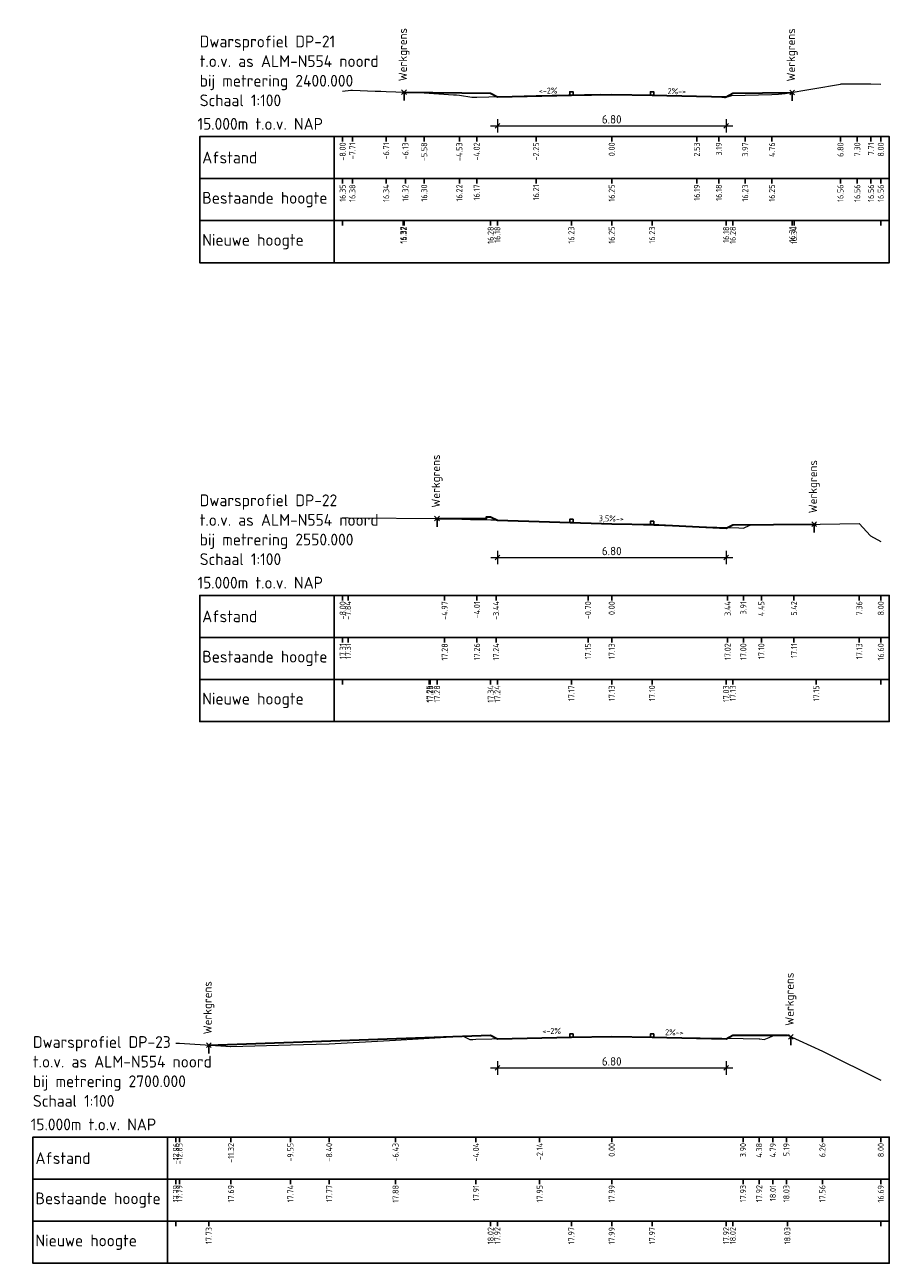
# Model space of a CAD drawing. Header units: metres. Extents: x 203119 to 207535, y 389329 to 393001.
# Tile 10 of 11: x 207479 to 207505, y 392197 to 392233. Entities that reach past the tile are written whole.
import ezdxf

# ---------------------------------------------------------------- set-up
doc = ezdxf.new("R2010")
doc.units = ezdxf.units.M
for name, color, linetype, lineweight in [('B-WE-GW-MAAIVELD-GD', 93, 'Continuous', 18), ('N-WE-GW-MAAIVELD-GD', 90, 'Continuous', 35), ('N-WE-VW-MARKERING-SD', 7, 'Continuous', 25), ('X-XX-AL-DETAIL1-S', 7, 'Continuous', 18), ('X-XX-AL-DETAIL2-G', 7, 'Continuous', 25), ('X-XX-AL-M', 7, 'Continuous', 18), ('X-XX-AL-PROFIELBALK-G', 7, 'Continuous', 25), ('X-XX-AL-T18', 7, 'Continuous', 18), ('X-XX-AL-T25', 7, 'Continuous', 25), ('X-XX-AL-T35', 7, 'Continuous', 35)]:
    doc.layers.add(name, color=color, linetype=linetype, lineweight=lineweight)
doc.styles.add('NLCS-ISO', font='NLCS-ISO.ttf')
doc.styles.add('NLCS-ISO-M100-T18', font='NLCS-ISO.ttf', dxfattribs={"height": 0.18})
doc.styles.add('NLCS-ISO-M100-T25', font='NLCS-ISO.ttf', dxfattribs={"height": 0.25})
doc.dimstyles.new('NLCS-M100-T25-SCHRAP_L2_H2', dxfattribs={"dimscale": 0.1, "dimtxt": 2.5, "dimasz": 1.4, "dimexe": 2, "dimexo": 2, "dimgap": 0.7, "dimtad": 1, "dimzin": 0, "dimdsep": 46, "dimtxsty": 'NLCS-ISO-M100-T25', "dimblk": 'OBLIQUE', "dimcen": 0, "dimdle": 2, "dimclrd": 256, "dimclre": 256, "dimclrt": 256, "dimazin": 0, "dimtfac": 1, "dimtdec": 3, "dimtofl": 0, "dimtmove": 0, "dimatfit": 3, "dimldrblk": 'OBLIQUE', "dimfxl": 2, "dimfxlon": 1, "dimtfillclr": 256, "dimtolj": 1, "dimtzin": 0, "dimlwd": -1, "dimlwe": -1, "dimarcsym": 0})

# ---------------------------------------------------------------- blocks, each defined once
blk = doc.blocks.new('SVW-MARKERING_010-SO')
blk.add_lwpolyline([(-0.05, 0), (-0.05, 0.1), (0.05, 0.1), (0.05, 0)], close=True)
blk = doc.blocks.new('_Oblique')
at = {"color": 0, "linetype": 'ByBlock', "lineweight": -2}
blk.add_line((-0.5, -0.5), (0.5, 0.5), dxfattribs=at)
blk = doc.blocks.new('*D117')
at = {"layer": 'Defpoints', "color": 0, "transparency": 16777216}
for p in [(207493.098, 392231.339), (207499.898, 392231.339), (207499.898, 392230.47)]:
    blk.add_point(p, dxfattribs=at)
at = {"layer": 'X-XX-AL-M', "transparency": 16777216}
for p, q in [((207492.898, 392230.47), (207500.098, 392230.47)), ((207493.098, 392230.67), (207493.098, 392230.27)), ((207499.898, 392230.67), (207499.898, 392230.27))]:
    blk.add_line(p, q, dxfattribs=at)
at = {"layer": 'X-XX-AL-M', "transparency": 16777216, "xscale": 0.14, "yscale": 0.14, "zscale": 0.14, "rotation": 180}
blk.add_blockref('_Oblique', (207493.098, 392230.47), dxfattribs=at)
at = {"layer": 'X-XX-AL-M', "transparency": 16777216, "xscale": 0.14, "yscale": 0.14, "zscale": 0.14}
blk.add_blockref('_Oblique', (207499.898, 392230.47), dxfattribs=at)
at = {"layer": 'X-XX-AL-M', "transparency": 16777216, "insert": (207496.498, 392230.665), "char_height": 0.25, "attachment_point": 5, "style": 'NLCS-ISO-M100-T25'}
blk.add_mtext('\\A1;6.80', dxfattribs=at)
blk = doc.blocks.new('*D118')
at = {"layer": 'Defpoints', "color": 0, "transparency": 16777216}
for p in [(207493.099, 392218.509), (207499.899, 392218.509), (207499.899, 392217.639)]:
    blk.add_point(p, dxfattribs=at)
at = {"layer": 'X-XX-AL-M', "transparency": 16777216}
for p, q in [((207493.099, 392217.839), (207493.099, 392217.439)), ((207499.899, 392217.839), (207499.899, 392217.439)), ((207492.899, 392217.639), (207500.099, 392217.639))]:
    blk.add_line(p, q, dxfattribs=at)
at = {"layer": 'X-XX-AL-M', "transparency": 16777216, "xscale": 0.14, "yscale": 0.14, "zscale": 0.14, "rotation": 180}
blk.add_blockref('_Oblique', (207493.099, 392217.639), dxfattribs=at)
at = {"layer": 'X-XX-AL-M', "transparency": 16777216, "xscale": 0.14, "yscale": 0.14, "zscale": 0.14}
blk.add_blockref('_Oblique', (207499.899, 392217.639), dxfattribs=at)
at = {"layer": 'X-XX-AL-M', "transparency": 16777216, "insert": (207496.499, 392217.834), "char_height": 0.25, "attachment_point": 5, "style": 'NLCS-ISO-M100-T25'}
blk.add_mtext('\\A1;6.80', dxfattribs=at)
blk = doc.blocks.new('*D119')
at = {"layer": 'Defpoints', "color": 0, "transparency": 16777216}
for p in [(207493.098, 392203.339), (207499.898, 392203.339), (207499.898, 392202.469)]:
    blk.add_point(p, dxfattribs=at)
at = {"layer": 'X-XX-AL-M', "transparency": 16777216}
for p, q in [((207492.898, 392202.469), (207500.098, 392202.469)), ((207493.098, 392202.669), (207493.098, 392202.269)), ((207499.898, 392202.669), (207499.898, 392202.269))]:
    blk.add_line(p, q, dxfattribs=at)
at = {"layer": 'X-XX-AL-M', "transparency": 16777216, "xscale": 0.14, "yscale": 0.14, "zscale": 0.14, "rotation": 180}
blk.add_blockref('_Oblique', (207493.098, 392202.469), dxfattribs=at)
at = {"layer": 'X-XX-AL-M', "transparency": 16777216, "xscale": 0.14, "yscale": 0.14, "zscale": 0.14}
blk.add_blockref('_Oblique', (207499.898, 392202.469), dxfattribs=at)
at = {"layer": 'X-XX-AL-M', "transparency": 16777216, "insert": (207496.498, 392202.664), "char_height": 0.25, "attachment_point": 5, "style": 'NLCS-ISO-M100-T25'}
blk.add_mtext('\\A1;6.80', dxfattribs=at)

msp = doc.modelspace()

# ---------------------------------------------------------------- linework, layer by layer
at = {"layer": 'B-WE-GW-MAAIVELD-GD', "color": 93, "linetype": 'Continuous', "lineweight": 18}
for points in [[(207488.498, 392231.501), (207488.745, 392231.533), (207488.788, 392231.531), (207489.47, 392231.506), (207489.636, 392231.499), (207489.792, 392231.493), (207490.364, 392231.472), (207490.923, 392231.451), (207491.797, 392231.398), (207491.882, 392231.393), (207491.968, 392231.38), (207492.342, 392231.322), (207492.386, 392231.324), (207492.483, 392231.328), (207494.249, 392231.37), (207496.169, 392231.415), (207496.498, 392231.407), (207499.031, 392231.348), (207499.684, 392231.333), (207499.848, 392231.317), (207499.877, 392231.315), (207499.905, 392231.323), (207500.069, 392231.372), (207500.465, 392231.382), (207501.262, 392231.402), (207501.454, 392231.416), (207501.658, 392231.43), (207503.299, 392231.713), (207503.317, 392231.721), (207503.797, 392231.719), (207504.205, 392231.716), (207504.498, 392231.711)], [(207488.498, 392218.829), (207488.659, 392218.825), (207491.53, 392218.797), (207492.303, 392218.776), (207492.49, 392218.773), (207492.906, 392218.76), (207492.992, 392218.758), (207493.059, 392218.756), (207495.794, 392218.666), (207496.494, 392218.644), (207496.498, 392218.644), (207499.943, 392218.534), (207500.279, 392218.523), (207500.411, 392218.518), (207500.417, 392218.518), (207500.472, 392218.542), (207500.636, 392218.615), (207500.946, 392218.618), (207501.917, 392218.626), (207502.12, 392218.627), (207503.857, 392218.649), (207504.195, 392218.282), (207504.498, 392218.116)], [(207483.54, 392203.209), (207483.647, 392203.203), (207485.024, 392203.112), (207485.164, 392203.111), (207485.166, 392203.111), (207485.179, 392203.11), (207486.946, 392203.155), (207488.098, 392203.185), (207490.071, 392203.296), (207492.077, 392203.414), (207492.178, 392203.363), (207492.279, 392203.312), (207492.371, 392203.317), (207492.462, 392203.323), (207494.355, 392203.362), (207496.498, 392203.407), (207496.58, 392203.409), (207500.402, 392203.345), (207500.881, 392203.338), (207500.901, 392203.335), (207501.031, 392203.319), (207501.175, 392203.376), (207501.288, 392203.424), (207501.436, 392203.433), (207501.558, 392203.44), (207501.619, 392203.443), (207501.691, 392203.445), (207501.719, 392203.444), (207502.761, 392202.973), (207504.498, 392202.104)]]:
    msp.add_lwpolyline(points, dxfattribs=at)
at = {"layer": 'N-WE-GW-MAAIVELD-GD', "linetype": 'Continuous', "lineweight": 35}
for points in [[(207490.294, 392231.47), (207490.296, 392231.47), (207490.296, 392231.471), (207490.299, 392231.471), (207490.301, 392231.471), (207490.301, 392231.471), (207490.306, 392231.471), (207490.309, 392231.471), (207490.311, 392231.471), (207490.311, 392231.471), (207490.311, 392231.471), (207490.311, 392231.471), (207490.313, 392231.472), (207490.314, 392231.472), (207490.315, 392231.472), (207490.323, 392231.474), (207492.898, 392231.439), (207493.098, 392231.339), (207495.298, 392231.383), (207496.498, 392231.407), (207497.698, 392231.383), (207499.898, 392231.339), (207500.098, 392231.439), (207501.862, 392231.466)], [(207491.305, 392218.799), (207492.775, 392218.804), (207492.777, 392218.855), (207492.898, 392218.855), (207493.098, 392218.755), (207496.498, 392218.644), (207497.698, 392218.62), (207499.899, 392218.509), (207500.098, 392218.611), (207502.517, 392218.632), (207502.518, 392218.632), (207502.528, 392218.632), (207502.528, 392218.632), (207502.528, 392218.632), (207502.528, 392218.632), (207502.528, 392218.632), (207502.55, 392218.633), (207502.551, 392218.633), (207502.56, 392218.633), (207502.561, 392218.633), (207502.567, 392218.634), (207502.568, 392218.634), (207502.576, 392218.634), (207502.576, 392218.634), (207502.576, 392218.634), (207502.577, 392218.634)], [(207484.518, 392203.145), (207492.898, 392203.439), (207493.098, 392203.339), (207495.298, 392203.383), (207496.498, 392203.407), (207497.698, 392203.383), (207499.898, 392203.339), (207500.098, 392203.439), (207501.719, 392203.444)]]:
    msp.add_lwpolyline(points, dxfattribs=at)
at = {"layer": 'X-XX-AL-DETAIL1-S', "color": 7, "linetype": 'Continuous', "lineweight": 18}
for p, q in [((207490.252, 392231.403), (207490.394, 392231.544)), ((207490.252, 392231.544), (207490.394, 392231.403)), ((207501.792, 392231.395), (207501.933, 392231.536)), ((207501.792, 392231.536), (207501.933, 392231.395)), ((207491.234, 392218.729), (207491.376, 392218.87)), ((207491.234, 392218.87), (207491.376, 392218.729)), ((207502.446, 392218.561), (207502.587, 392218.702)), ((207502.446, 392218.702), (207502.587, 392218.561)), ((207501.751, 392203.327), (207501.893, 392203.468)), ((207501.751, 392203.468), (207501.893, 392203.327)), ((207484.447, 392203.075), (207484.589, 392203.216)), ((207484.447, 392203.216), (207484.589, 392203.075))]:
    msp.add_line(p, q, dxfattribs=at)
at = {"layer": 'X-XX-AL-DETAIL2-G', "color": 7, "linetype": 'Continuous', "lineweight": 25}
for p, q in [((207488.498, 392227.655), (207488.498, 392227.505)), ((207490.294, 392227.655), (207490.294, 392227.505)), ((207490.323, 392227.655), (207490.323, 392227.505)), ((207492.898, 392227.655), (207492.898, 392227.505)), ((207493.098, 392227.655), (207493.098, 392227.505)), ((207495.298, 392227.655), (207495.298, 392227.505)), ((207496.498, 392227.655), (207496.498, 392227.505)), ((207497.698, 392227.655), (207497.698, 392227.505)), ((207499.898, 392227.655), (207499.898, 392227.505)), ((207500.098, 392227.655), (207500.098, 392227.505)), ((207501.862, 392227.655), (207501.862, 392227.505)), ((207501.921, 392227.655), (207501.921, 392227.505)), ((207504.498, 392227.655), (207504.498, 392227.505)), ((207488.498, 392214.017), (207488.498, 392213.867)), ((207491.073, 392214.017), (207491.073, 392213.867)), ((207491.104, 392214.017), (207491.104, 392213.867)), ((207491.305, 392214.017), (207491.305, 392213.867)), ((207492.898, 392214.017), (207492.898, 392213.867)), ((207493.098, 392214.017), (207493.098, 392213.867)), ((207495.298, 392214.017), (207495.298, 392213.867)), ((207496.498, 392214.017), (207496.498, 392213.867)), ((207497.698, 392214.017), (207497.698, 392213.867)), ((207499.898, 392214.017), (207499.898, 392213.867)), ((207500.098, 392214.017), (207500.098, 392213.867)), ((207502.577, 392214.017), (207502.577, 392213.867)), ((207504.498, 392214.017), (207504.498, 392213.867)), ((207483.54, 392197.915), (207483.54, 392197.765)), ((207484.518, 392197.915), (207484.518, 392197.765)), ((207492.898, 392197.915), (207492.898, 392197.765)), ((207493.098, 392197.915), (207493.098, 392197.765)), ((207495.298, 392197.915), (207495.298, 392197.765)), ((207496.498, 392197.915), (207496.498, 392197.765)), ((207497.698, 392197.915), (207497.698, 392197.765)), ((207499.898, 392197.915), (207499.898, 392197.765)), ((207500.098, 392197.915), (207500.098, 392197.765)), ((207501.719, 392197.915), (207501.719, 392197.765)), ((207504.498, 392197.915), (207504.498, 392197.765))]:
    msp.add_line(p, q, dxfattribs=at)
for points in [[(207488.248, 392226.405), (207488.248, 392227.655), (207484.248, 392227.655), (207484.248, 392226.405)], [(207488.248, 392226.405), (207504.748, 392226.405), (207504.748, 392227.655), (207488.248, 392227.655)], [(207488.248, 392212.767), (207488.248, 392214.017), (207484.248, 392214.017), (207484.248, 392212.767)], [(207488.248, 392212.767), (207504.748, 392212.767), (207504.748, 392214.017), (207488.248, 392214.017)], [(207483.29, 392196.665), (207483.29, 392197.915), (207479.29, 392197.915), (207479.29, 392196.665)], [(207483.29, 392196.665), (207504.748, 392196.665), (207504.748, 392197.915), (207483.29, 392197.915)]]:
    msp.add_3dface(points, dxfattribs=at)
at = {"layer": 'X-XX-AL-PROFIELBALK-G', "color": 7, "linetype": 'Continuous', "lineweight": 25}
for p, q in [((207488.498, 392230.155), (207488.498, 392230.005)), ((207488.788, 392230.155), (207488.788, 392230.005)), ((207489.792, 392230.155), (207489.792, 392230.005)), ((207490.364, 392230.155), (207490.364, 392230.005)), ((207490.923, 392230.155), (207490.923, 392230.005)), ((207491.968, 392230.155), (207491.968, 392230.005)), ((207492.483, 392230.155), (207492.483, 392230.005)), ((207494.249, 392230.155), (207494.249, 392230.005)), ((207496.498, 392230.155), (207496.498, 392230.005)), ((207499.031, 392230.155), (207499.031, 392230.005)), ((207499.684, 392230.155), (207499.684, 392230.005)), ((207500.465, 392230.155), (207500.465, 392230.005)), ((207501.262, 392230.155), (207501.262, 392230.005)), ((207503.299, 392230.155), (207503.299, 392230.005)), ((207503.797, 392230.155), (207503.797, 392230.005)), ((207504.205, 392230.155), (207504.205, 392230.005)), ((207504.498, 392230.155), (207504.498, 392230.005)), ((207488.498, 392228.905), (207488.498, 392228.755)), ((207488.788, 392228.905), (207488.788, 392228.755)), ((207489.792, 392228.905), (207489.792, 392228.755)), ((207490.364, 392228.905), (207490.364, 392228.755)), ((207490.923, 392228.905), (207490.923, 392228.755)), ((207491.968, 392228.905), (207491.968, 392228.755)), ((207492.483, 392228.905), (207492.483, 392228.755)), ((207494.249, 392228.905), (207494.249, 392228.755)), ((207496.498, 392228.905), (207496.498, 392228.755)), ((207499.031, 392228.905), (207499.031, 392228.755)), ((207499.684, 392228.905), (207499.684, 392228.755)), ((207500.465, 392228.905), (207500.465, 392228.755)), ((207501.262, 392228.905), (207501.262, 392228.755)), ((207503.299, 392228.905), (207503.299, 392228.755)), ((207503.797, 392228.905), (207503.797, 392228.755)), ((207504.205, 392228.905), (207504.205, 392228.755)), ((207504.498, 392228.905), (207504.498, 392228.755)), ((207488.498, 392216.517), (207488.498, 392216.367)), ((207488.659, 392216.517), (207488.659, 392216.367)), ((207491.53, 392216.517), (207491.53, 392216.367)), ((207492.49, 392216.517), (207492.49, 392216.367)), ((207493.059, 392216.517), (207493.059, 392216.367)), ((207495.794, 392216.517), (207495.794, 392216.367)), ((207496.498, 392216.517), (207496.498, 392216.367)), ((207499.943, 392216.517), (207499.943, 392216.367)), ((207500.411, 392216.517), (207500.411, 392216.367)), ((207500.946, 392216.517), (207500.946, 392216.367)), ((207501.917, 392216.517), (207501.917, 392216.367)), ((207503.857, 392216.517), (207503.857, 392216.367)), ((207504.498, 392216.517), (207504.498, 392216.367)), ((207488.498, 392215.267), (207488.498, 392215.117)), ((207488.659, 392215.267), (207488.659, 392215.117)), ((207491.53, 392215.267), (207491.53, 392215.117)), ((207492.49, 392215.267), (207492.49, 392215.117)), ((207493.059, 392215.267), (207493.059, 392215.117)), ((207495.794, 392215.267), (207495.794, 392215.117)), ((207496.498, 392215.267), (207496.498, 392215.117)), ((207499.943, 392215.267), (207499.943, 392215.117)), ((207500.411, 392215.267), (207500.411, 392215.117)), ((207500.946, 392215.267), (207500.946, 392215.117)), ((207501.917, 392215.267), (207501.917, 392215.117)), ((207503.857, 392215.267), (207503.857, 392215.117)), ((207504.498, 392215.267), (207504.498, 392215.117)), ((207483.54, 392200.415), (207483.54, 392200.265)), ((207483.647, 392200.415), (207483.647, 392200.265)), ((207485.179, 392200.415), (207485.179, 392200.265)), ((207486.946, 392200.415), (207486.946, 392200.265)), ((207488.098, 392200.415), (207488.098, 392200.265)), ((207490.071, 392200.415), (207490.071, 392200.265)), ((207492.462, 392200.415), (207492.462, 392200.265)), ((207494.355, 392200.415), (207494.355, 392200.265)), ((207496.498, 392200.415), (207496.498, 392200.265)), ((207500.402, 392200.415), (207500.402, 392200.265)), ((207500.881, 392200.415), (207500.881, 392200.265)), ((207501.288, 392200.415), (207501.288, 392200.265)), ((207501.691, 392200.415), (207501.691, 392200.265)), ((207502.761, 392200.415), (207502.761, 392200.265)), ((207504.498, 392200.415), (207504.498, 392200.265)), ((207483.54, 392199.165), (207483.54, 392199.015)), ((207483.647, 392199.165), (207483.647, 392199.015)), ((207485.179, 392199.165), (207485.179, 392199.015)), ((207486.946, 392199.165), (207486.946, 392199.015)), ((207488.098, 392199.165), (207488.098, 392199.015)), ((207490.071, 392199.165), (207490.071, 392199.015)), ((207492.462, 392199.165), (207492.462, 392199.015)), ((207494.355, 392199.165), (207494.355, 392199.015)), ((207496.498, 392199.165), (207496.498, 392199.015)), ((207500.402, 392199.165), (207500.402, 392199.015)), ((207500.881, 392199.165), (207500.881, 392199.015)), ((207501.288, 392199.165), (207501.288, 392199.015)), ((207501.691, 392199.165), (207501.691, 392199.015)), ((207502.761, 392199.165), (207502.761, 392199.015)), ((207504.498, 392199.165), (207504.498, 392199.015))]:
    msp.add_line(p, q, dxfattribs=at)
for points in [[(207488.248, 392228.905), (207488.248, 392230.155), (207484.248, 392230.155), (207484.248, 392228.905)], [(207488.248, 392228.905), (207504.748, 392228.905), (207504.748, 392230.155), (207488.248, 392230.155)], [(207488.248, 392227.655), (207488.248, 392228.905), (207484.248, 392228.905), (207484.248, 392227.655)], [(207488.248, 392227.655), (207504.748, 392227.655), (207504.748, 392228.905), (207488.248, 392228.905)], [(207488.248, 392215.267), (207488.248, 392216.517), (207484.248, 392216.517), (207484.248, 392215.267)], [(207488.248, 392215.267), (207504.748, 392215.267), (207504.748, 392216.517), (207488.248, 392216.517)], [(207488.248, 392214.017), (207488.248, 392215.267), (207484.248, 392215.267), (207484.248, 392214.017)], [(207488.248, 392214.017), (207504.748, 392214.017), (207504.748, 392215.267), (207488.248, 392215.267)], [(207483.29, 392199.165), (207483.29, 392200.415), (207479.29, 392200.415), (207479.29, 392199.165)], [(207483.29, 392199.165), (207504.748, 392199.165), (207504.748, 392200.415), (207483.29, 392200.415)], [(207483.29, 392197.915), (207483.29, 392199.165), (207479.29, 392199.165), (207479.29, 392197.915)], [(207483.29, 392197.915), (207504.748, 392197.915), (207504.748, 392199.165), (207483.29, 392199.165)]]:
    msp.add_3dface(points, dxfattribs=at)
at = {"layer": 'X-XX-AL-T25', "color": 7, "linetype": 'Continuous', "lineweight": 25}
for p, q in [((207490.323, 392231.474), (207490.323, 392231.224)), ((207501.862, 392231.466), (207501.862, 392231.216)), ((207491.305, 392218.799), (207491.305, 392218.549)), ((207502.517, 392218.632), (207502.517, 392218.382)), ((207484.518, 392203.145), (207484.518, 392202.895)), ((207501.822, 392203.398), (207501.822, 392203.148)), ((207501.822, 392203.398), (207501.822, 392203.148))]:
    msp.add_line(p, q, dxfattribs=at)

# ---------------------------------------------------------------- block references
at = {"layer": 'N-WE-VW-MARKERING-SD', "color": 7, "linetype": 'Continuous', "lineweight": 25}
for p in [(207495.298, 392231.383), (207497.698, 392231.383), (207495.298, 392218.681), (207497.698, 392218.62), (207495.298, 392203.383), (207497.698, 392203.383)]:
    msp.add_blockref('SVW-MARKERING_010-SO', p, dxfattribs=at)

# ---------------------------------------------------------------- texts
at = {"layer": 'X-XX-AL-T18', "char_height": 0.18, "style": 'NLCS-ISO-M100-T18'}
for s, insert, attachment_point, rotation in [('<-2%', (207494.88, 392231.613), 3, 1.1458), ('2%->', (207498.16, 392231.596), 1, 358.8542), ('3,5%->', (207496.115, 392218.899), 1, 358.8542), ('<-2%', (207494.986, 392203.663), 3, 1.1458), ('2%->', (207498.086, 392203.621), 1, 358.8542)]:
    msp.add_mtext_dynamic_manual_height_columns(s, width=3.23308, gutter_width=0.9, heights=[0], dxfattribs=dict(at, insert=insert, attachment_point=attachment_point, rotation=rotation))
at = {"layer": 'X-XX-AL-T25', "color": 7, "linetype": 'Continuous', "lineweight": 25, "rotation": 90, "style": 'NLCS-ISO'}
for s, insert, char_height, attachment_point in [('{\\fNLCS-ISO|b0|i0|c0|p2;Werkgrens}', (207490.323, 392231.799), 0.25, 4), ('{\\fNLCS-ISO|b0|i0|c0|p2;Werkgrens}', (207501.862, 392231.791), 0.25, 4), ('{\\fNLCS-ISO|b0|i0|c0|p2;-8.00}', (207488.498, 392229.98), 0.18, 6), ('{\\fNLCS-ISO|b0|i0|c0|p2;-7.71}', (207488.788, 392229.98), 0.18, 6), ('{\\fNLCS-ISO|b0|i0|c0|p2;-6.71}', (207489.792, 392229.98), 0.18, 6), ('{\\fNLCS-ISO|b0|i0|c0|p2;-6.13}', (207490.364, 392229.98), 0.18, 6), ('{\\fNLCS-ISO|b0|i0|c0|p2;-5.58}', (207490.923, 392229.98), 0.18, 6), ('{\\fNLCS-ISO|b0|i0|c0|p2;-4.53}', (207491.968, 392229.98), 0.18, 6), ('{\\fNLCS-ISO|b0|i0|c0|p2;-4.02}', (207492.483, 392229.98), 0.18, 6), ('{\\fNLCS-ISO|b0|i0|c0|p2;-2.25}', (207494.249, 392229.98), 0.18, 6), ('{\\fNLCS-ISO|b0|i0|c0|p2;0.00}', (207496.498, 392229.98), 0.18, 6), ('{\\fNLCS-ISO|b0|i0|c0|p2;2.53}', (207499.031, 392229.98), 0.18, 6), ('{\\fNLCS-ISO|b0|i0|c0|p2;3.19}', (207499.684, 392229.98), 0.18, 6), ('{\\fNLCS-ISO|b0|i0|c0|p2;3.97}', (207500.465, 392229.98), 0.18, 6), ('{\\fNLCS-ISO|b0|i0|c0|p2;4.76}', (207501.262, 392229.98), 0.18, 6), ('{\\fNLCS-ISO|b0|i0|c0|p2;6.80}', (207503.299, 392229.98), 0.18, 6), ('{\\fNLCS-ISO|b0|i0|c0|p2;7.30}', (207503.797, 392229.98), 0.18, 6), ('{\\fNLCS-ISO|b0|i0|c0|p2;7.71}', (207504.205, 392229.98), 0.18, 6), ('{\\fNLCS-ISO|b0|i0|c0|p2;8.00}', (207504.498, 392229.98), 0.18, 6), ('{\\fNLCS-ISO|b0|i0|c0|p2;16.35}', (207488.498, 392228.73), 0.18, 6), ('{\\fNLCS-ISO|b0|i0|c0|p2;16.38}', (207488.788, 392228.73), 0.18, 6), ('{\\fNLCS-ISO|b0|i0|c0|p2;16.34}', (207489.792, 392228.73), 0.18, 6), ('{\\fNLCS-ISO|b0|i0|c0|p2;16.32}', (207490.364, 392228.73), 0.18, 6), ('{\\fNLCS-ISO|b0|i0|c0|p2;16.30}', (207490.923, 392228.73), 0.18, 6), ('{\\fNLCS-ISO|b0|i0|c0|p2;16.22}', (207491.968, 392228.73), 0.18, 6), ('{\\fNLCS-ISO|b0|i0|c0|p2;16.17}', (207492.483, 392228.73), 0.18, 6), ('{\\fNLCS-ISO|b0|i0|c0|p2;16.21}', (207494.249, 392228.73), 0.18, 6), ('{\\fNLCS-ISO|b0|i0|c0|p2;16.25}', (207496.498, 392228.73), 0.18, 6), ('{\\fNLCS-ISO|b0|i0|c0|p2;16.19}', (207499.031, 392228.73), 0.18, 6), ('{\\fNLCS-ISO|b0|i0|c0|p2;16.18}', (207499.684, 392228.73), 0.18, 6), ('{\\fNLCS-ISO|b0|i0|c0|p2;16.23}', (207500.465, 392228.73), 0.18, 6), ('{\\fNLCS-ISO|b0|i0|c0|p2;16.25}', (207501.262, 392228.73), 0.18, 6), ('{\\fNLCS-ISO|b0|i0|c0|p2;16.56}', (207503.299, 392228.73), 0.18, 6), ('{\\fNLCS-ISO|b0|i0|c0|p2;16.56}', (207503.797, 392228.73), 0.18, 6), ('{\\fNLCS-ISO|b0|i0|c0|p2;16.56}', (207504.205, 392228.73), 0.18, 6), ('{\\fNLCS-ISO|b0|i0|c0|p2;16.56}', (207504.498, 392228.73), 0.18, 6), ('{\\fNLCS-ISO|b0|i0|c0|p2;}', (207488.498, 392227.48), 0.18, 6), ('{\\fNLCS-ISO|b0|i0|c0|p2;16.32}', (207490.294, 392227.48), 0.18, 6), ('{\\fNLCS-ISO|b0|i0|c0|p2;16.32}', (207490.323, 392227.48), 0.18, 6), ('{\\fNLCS-ISO|b0|i0|c0|p2;16.28}', (207492.898, 392227.48), 0.18, 6), ('{\\fNLCS-ISO|b0|i0|c0|p2;16.18}', (207493.098, 392227.48), 0.18, 6), ('{\\fNLCS-ISO|b0|i0|c0|p2;16.23}', (207495.298, 392227.48), 0.18, 6), ('{\\fNLCS-ISO|b0|i0|c0|p2;16.25}', (207496.498, 392227.48), 0.18, 6), ('{\\fNLCS-ISO|b0|i0|c0|p2;16.23}', (207497.698, 392227.48), 0.18, 6), ('{\\fNLCS-ISO|b0|i0|c0|p2;16.18}', (207499.898, 392227.48), 0.18, 6), ('{\\fNLCS-ISO|b0|i0|c0|p2;16.28}', (207500.098, 392227.48), 0.18, 6), ('{\\fNLCS-ISO|b0|i0|c0|p2;16.31}', (207501.862, 392227.48), 0.18, 6), ('{\\fNLCS-ISO|b0|i0|c0|p2;16.34}', (207501.921, 392227.48), 0.18, 6), ('{\\fNLCS-ISO|b0|i0|c0|p2;}', (207504.498, 392227.48), 0.18, 6), ('{\\fNLCS-ISO|b0|i0|c0|p2;Werkgrens}', (207491.305, 392219.124), 0.25, 4), ('{\\fNLCS-ISO|b0|i0|c0|p2;Werkgrens}', (207502.517, 392218.957), 0.25, 4), ('{\\fNLCS-ISO|b0|i0|c0|p2;-8.00}', (207488.498, 392216.342), 0.18, 6), ('{\\fNLCS-ISO|b0|i0|c0|p2;-7.84}', (207488.659, 392216.342), 0.18, 6), ('{\\fNLCS-ISO|b0|i0|c0|p2;-4.97}', (207491.53, 392216.342), 0.18, 6), ('{\\fNLCS-ISO|b0|i0|c0|p2;-4.01}', (207492.49, 392216.342), 0.18, 6), ('{\\fNLCS-ISO|b0|i0|c0|p2;-3.44}', (207493.059, 392216.342), 0.18, 6), ('{\\fNLCS-ISO|b0|i0|c0|p2;-0.70}', (207495.794, 392216.342), 0.18, 6), ('{\\fNLCS-ISO|b0|i0|c0|p2;0.00}', (207496.498, 392216.342), 0.18, 6), ('{\\fNLCS-ISO|b0|i0|c0|p2;3.44}', (207499.943, 392216.342), 0.18, 6), ('{\\fNLCS-ISO|b0|i0|c0|p2;3.91}', (207500.411, 392216.342), 0.18, 6), ('{\\fNLCS-ISO|b0|i0|c0|p2;4.45}', (207500.946, 392216.342), 0.18, 6), ('{\\fNLCS-ISO|b0|i0|c0|p2;5.42}', (207501.917, 392216.342), 0.18, 6), ('{\\fNLCS-ISO|b0|i0|c0|p2;7.36}', (207503.857, 392216.342), 0.18, 6), ('{\\fNLCS-ISO|b0|i0|c0|p2;8.00}', (207504.498, 392216.342), 0.18, 6), ('{\\fNLCS-ISO|b0|i0|c0|p2;17.31}', (207488.498, 392215.092), 0.18, 6), ('{\\fNLCS-ISO|b0|i0|c0|p2;17.31}', (207488.659, 392215.092), 0.18, 6), ('{\\fNLCS-ISO|b0|i0|c0|p2;17.28}', (207491.53, 392215.092), 0.18, 6), ('{\\fNLCS-ISO|b0|i0|c0|p2;17.26}', (207492.49, 392215.092), 0.18, 6), ('{\\fNLCS-ISO|b0|i0|c0|p2;17.24}', (207493.059, 392215.092), 0.18, 6), ('{\\fNLCS-ISO|b0|i0|c0|p2;17.15}', (207495.794, 392215.092), 0.18, 6), ('{\\fNLCS-ISO|b0|i0|c0|p2;17.13}', (207496.498, 392215.092), 0.18, 6), ('{\\fNLCS-ISO|b0|i0|c0|p2;17.02}', (207499.943, 392215.092), 0.18, 6), ('{\\fNLCS-ISO|b0|i0|c0|p2;17.00}', (207500.411, 392215.092), 0.18, 6), ('{\\fNLCS-ISO|b0|i0|c0|p2;17.10}', (207500.946, 392215.092), 0.18, 6), ('{\\fNLCS-ISO|b0|i0|c0|p2;17.11}', (207501.917, 392215.092), 0.18, 6), ('{\\fNLCS-ISO|b0|i0|c0|p2;17.13}', (207503.857, 392215.092), 0.18, 6), ('{\\fNLCS-ISO|b0|i0|c0|p2;16.60}', (207504.498, 392215.092), 0.18, 6), ('{\\fNLCS-ISO|b0|i0|c0|p2;}', (207488.498, 392213.842), 0.18, 6), ('{\\fNLCS-ISO|b0|i0|c0|p2;17.25}', (207491.073, 392213.842), 0.18, 6), ('{\\fNLCS-ISO|b0|i0|c0|p2;17.28}', (207491.104, 392213.842), 0.18, 6), ('{\\fNLCS-ISO|b0|i0|c0|p2;17.28}', (207491.305, 392213.842), 0.18, 6), ('17.34', (207492.898, 392213.842), 0.18, 6), ('17.24', (207493.098, 392213.842), 0.18, 6), ('17.17', (207495.298, 392213.842), 0.18, 6), ('{\\fNLCS-ISO|b0|i0|c0|p2;17.13}', (207496.498, 392213.842), 0.18, 6), ('{\\fNLCS-ISO|b0|i0|c0|p2;17.10}', (207497.698, 392213.842), 0.18, 6), ('17.03', (207499.898, 392213.842), 0.18, 6), ('17.13', (207500.098, 392213.842), 0.18, 6), ('17.15', (207502.577, 392213.842), 0.18, 6), ('{\\fNLCS-ISO|b0|i0|c0|p2;}', (207504.498, 392213.842), 0.18, 6), ('{\\fNLCS-ISO|b0|i0|c0|p2;Werkgrens}', (207501.822, 392203.723), 0.25, 4), ('{\\fNLCS-ISO|b0|i0|c0|p2;Werkgrens}', (207501.822, 392203.723), 0.25, 4), ('{\\fNLCS-ISO|b0|i0|c0|p2;Werkgrens}', (207484.518, 392203.47), 0.25, 4), ('{\\fNLCS-ISO|b0|i0|c0|p2;-12.96}', (207483.54, 392200.24), 0.18, 6), ('{\\fNLCS-ISO|b0|i0|c0|p2;-12.85}', (207483.647, 392200.24), 0.18, 6), ('{\\fNLCS-ISO|b0|i0|c0|p2;-11.32}', (207485.179, 392200.24), 0.18, 6), ('{\\fNLCS-ISO|b0|i0|c0|p2;-9.55}', (207486.946, 392200.24), 0.18, 6), ('{\\fNLCS-ISO|b0|i0|c0|p2;-8.40}', (207488.098, 392200.24), 0.18, 6), ('{\\fNLCS-ISO|b0|i0|c0|p2;-6.43}', (207490.071, 392200.24), 0.18, 6), ('{\\fNLCS-ISO|b0|i0|c0|p2;-4.04}', (207492.462, 392200.24), 0.18, 6), ('{\\fNLCS-ISO|b0|i0|c0|p2;-2.14}', (207494.355, 392200.24), 0.18, 6), ('{\\fNLCS-ISO|b0|i0|c0|p2;0.00}', (207496.498, 392200.24), 0.18, 6), ('{\\fNLCS-ISO|b0|i0|c0|p2;3.90}', (207500.402, 392200.24), 0.18, 6), ('{\\fNLCS-ISO|b0|i0|c0|p2;4.38}', (207500.881, 392200.24), 0.18, 6), ('{\\fNLCS-ISO|b0|i0|c0|p2;4.79}', (207501.288, 392200.24), 0.18, 6), ('{\\fNLCS-ISO|b0|i0|c0|p2;5.19}', (207501.691, 392200.24), 0.18, 6), ('{\\fNLCS-ISO|b0|i0|c0|p2;6.26}', (207502.761, 392200.24), 0.18, 6), ('{\\fNLCS-ISO|b0|i0|c0|p2;8.00}', (207504.498, 392200.24), 0.18, 6), ('{\\fNLCS-ISO|b0|i0|c0|p2;17.79}', (207483.54, 392198.99), 0.18, 6), ('{\\fNLCS-ISO|b0|i0|c0|p2;17.79}', (207483.647, 392198.99), 0.18, 6), ('{\\fNLCS-ISO|b0|i0|c0|p2;17.69}', (207485.179, 392198.99), 0.18, 6), ('{\\fNLCS-ISO|b0|i0|c0|p2;17.74}', (207486.946, 392198.99), 0.18, 6), ('{\\fNLCS-ISO|b0|i0|c0|p2;17.77}', (207488.098, 392198.99), 0.18, 6), ('{\\fNLCS-ISO|b0|i0|c0|p2;17.88}', (207490.071, 392198.99), 0.18, 6), ('{\\fNLCS-ISO|b0|i0|c0|p2;17.91}', (207492.462, 392198.99), 0.18, 6), ('{\\fNLCS-ISO|b0|i0|c0|p2;17.95}', (207494.355, 392198.99), 0.18, 6), ('{\\fNLCS-ISO|b0|i0|c0|p2;17.99}', (207496.498, 392198.99), 0.18, 6), ('{\\fNLCS-ISO|b0|i0|c0|p2;17.93}', (207500.402, 392198.99), 0.18, 6), ('{\\fNLCS-ISO|b0|i0|c0|p2;17.92}', (207500.881, 392198.99), 0.18, 6), ('{\\fNLCS-ISO|b0|i0|c0|p2;18.01}', (207501.288, 392198.99), 0.18, 6), ('{\\fNLCS-ISO|b0|i0|c0|p2;18.03}', (207501.691, 392198.99), 0.18, 6), ('{\\fNLCS-ISO|b0|i0|c0|p2;17.56}', (207502.761, 392198.99), 0.18, 6), ('{\\fNLCS-ISO|b0|i0|c0|p2;16.69}', (207504.498, 392198.99), 0.18, 6), ('{\\fNLCS-ISO|b0|i0|c0|p2;}', (207483.54, 392197.74), 0.18, 6), ('{\\fNLCS-ISO|b0|i0|c0|p2;17.73}', (207484.518, 392197.74), 0.18, 6), ('{\\fNLCS-ISO|b0|i0|c0|p2;18.02}', (207492.898, 392197.74), 0.18, 6), ('{\\fNLCS-ISO|b0|i0|c0|p2;17.92}', (207493.098, 392197.74), 0.18, 6), ('{\\fNLCS-ISO|b0|i0|c0|p2;17.97}', (207495.298, 392197.74), 0.18, 6), ('{\\fNLCS-ISO|b0|i0|c0|p2;17.99}', (207496.498, 392197.74), 0.18, 6), ('{\\fNLCS-ISO|b0|i0|c0|p2;17.97}', (207497.698, 392197.74), 0.18, 6), ('{\\fNLCS-ISO|b0|i0|c0|p2;17.92}', (207499.898, 392197.74), 0.18, 6), ('{\\fNLCS-ISO|b0|i0|c0|p2;18.02}', (207500.098, 392197.74), 0.18, 6), ('18.03', (207501.719, 392197.74), 0.18, 6), ('{\\fNLCS-ISO|b0|i0|c0|p2;}', (207504.498, 392197.74), 0.18, 6)]:
    msp.add_mtext(s, dxfattribs=dict(at, insert=insert, char_height=char_height, attachment_point=attachment_point))
at = {"layer": 'X-XX-AL-T25', "color": 7, "linetype": 'Continuous', "lineweight": 25, "char_height": 0.35, "attachment_point": 4, "style": 'NLCS-ISO'}
for s, insert in [('{\\C256;Afstand}', (207484.323, 392229.53)), ('{\\fNLCS-ISO|b0|i0|c0|p2;\\C256;Bestaande hoogte}', (207484.323, 392228.28)), ('{\\fNLCS-ISO|b0|i0|c0|p2;\\C256;Nieuwe hoogte}', (207484.323, 392227.03)), ('{\\C256;Afstand}', (207484.323, 392215.892)), ('{\\fNLCS-ISO|b0|i0|c0|p2;\\C256;Bestaande hoogte}', (207484.323, 392214.642)), ('{\\fNLCS-ISO|b0|i0|c0|p2;\\C256;Nieuwe hoogte}', (207484.323, 392213.392)), ('{\\C256;Afstand}', (207479.365, 392199.79)), ('{\\fNLCS-ISO|b0|i0|c0|p2;\\C256;Bestaande hoogte}', (207479.365, 392198.54)), ('{\\fNLCS-ISO|b0|i0|c0|p2;\\C256;Nieuwe hoogte}', (207479.365, 392197.29))]:
    msp.add_mtext(s, dxfattribs=dict(at, insert=insert))
at = {"layer": 'X-XX-AL-T35', "color": 7, "linetype": 'Continuous', "lineweight": 35, "char_height": 0.35, "style": 'NLCS-ISO'}
for s, insert, attachment_point in [('{\\C256;Dwarsprofiel DP-21\\Pt.o.v. as ALM-N554 noord\\Pbij metrering 2400.000\\PSchaal 1:100}', (207484.248, 392233.155), 1), ('{\\C256;15.000m t.o.v. NAP}', (207486.048, 392230.355), 8), ('{\\C256;Dwarsprofiel DP-22\\Pt.o.v. as ALM-N554 noord\\Pbij metrering 2550.000\\PSchaal 1:100}', (207484.248, 392219.517), 1), ('{\\C256;15.000m t.o.v. NAP}', (207486.048, 392216.717), 8), ('{\\C256;Dwarsprofiel DP-23\\Pt.o.v. as ALM-N554 noord\\Pbij metrering 2700.000\\PSchaal 1:100}', (207479.29, 392203.415), 1), ('{\\C256;15.000m t.o.v. NAP}', (207481.09, 392200.615), 8)]:
    msp.add_mtext(s, dxfattribs=dict(at, insert=insert, attachment_point=attachment_point))

# ---------------------------------------------------------------- dimensions: what is measured, and where the dimension line sits
at = {"layer": 'X-XX-AL-M'}
for base, p1, p2, picture, middle in [((207499.898, 392230.47), (207493.098, 392231.339), (207499.898, 392231.339), '*D117', (207496.498, 392230.665)), ((207499.899, 392217.639), (207493.099, 392218.509), (207499.899, 392218.509), '*D118', (207496.499, 392217.834)), ((207499.898, 392202.469), (207493.098, 392203.339), (207499.898, 392203.339), '*D119', (207496.498, 392202.664))]:
    dim = msp.add_linear_dim(base=base, p1=p1, p2=p2, dimstyle='NLCS-M100-T25-SCHRAP_L2_H2', dxfattribs=at)
    dim.commit()
    dim.dimension.update_dxf_attribs({"geometry": picture, "text_midpoint": middle})

doc.saveas('drawing.dxf')
